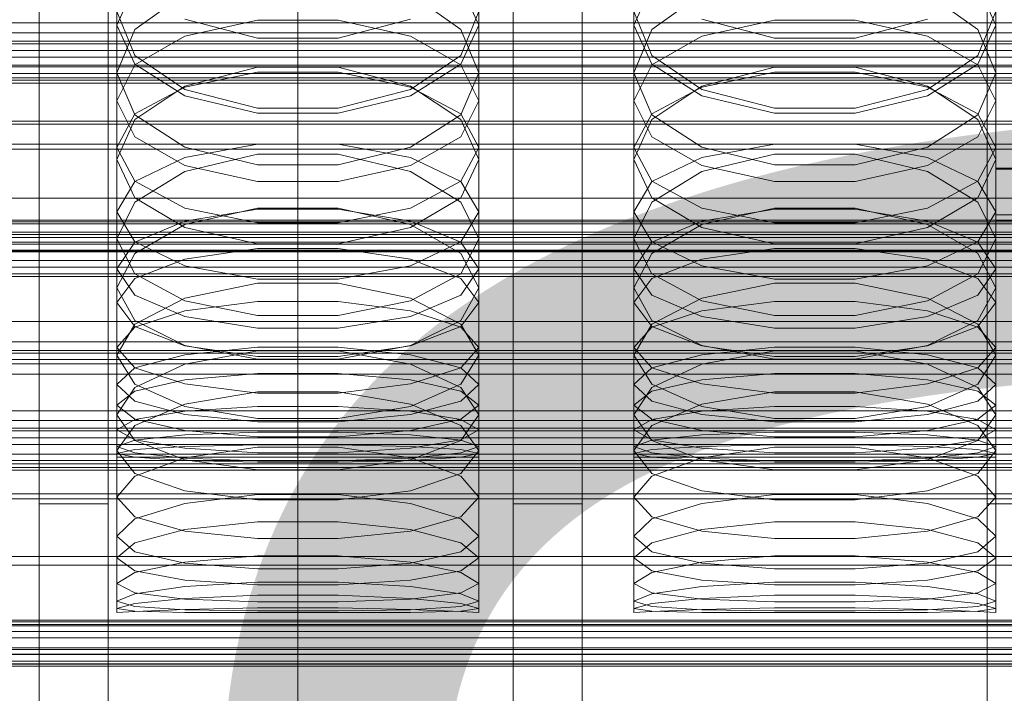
# Model space of a CAD drawing. Header units: millimetres. Extents: x -4738 to 65662, y -68080 to 6847.
# Tile 218 of 256: x 18 to 132, y -34677 to -34598. Entities that reach past the tile are written whole.
import ezdxf

# ---------------------------------------------------------------- set-up
doc = ezdxf.new("R2010")
doc.units = ezdxf.units.MM
for name, color, linetype, lineweight in [('COTAS_O', 1, 'Continuous', 0), ('COTAS_P', 1, 'Continuous', 0), ('frontal_briquetadora', 7, 'Continuous', 0), ('frontal_C01', 7, 'Continuous', 0), ('frontal_C02', 7, 'Continuous', 0), ('frontal_C03', 7, 'Continuous', 0), ('frontal_C04', 7, 'Continuous', 0), ('frontal_mezcladora', 7, 'Continuous', 0), ('frontal_secador', 7, 'Continuous', 0)]:
    doc.layers.add(name, color=color, linetype=linetype, lineweight=lineweight)
doc.dimstyles.new('R19_100', dxfattribs={"dimtxt": 250, "dimasz": 150, "dimexe": 150, "dimexo": 80, "dimgap": 100, "dimtad": 1, "dimtih": 1, "dimtoh": 1, "dimdsep": 46, "dimcen": 0.09, "dimadec": 0, "dimazin": 0, "dimtfac": 1, "dimtdec": 4, "dimtofl": 0, "dimtmove": 0, "dimatfit": 3, "dimfxl": 1, "dimtolj": 1, "dimtzin": 0, "dimarcsym": 0})

# ---------------------------------------------------------------- blocks, each defined once
blk = doc.blocks.new('DIM_R31_49')
at = {"layer": 'COTAS_P'}
for p, q in [((-150, -32300), (550, -32300)), ((550, -32300), (505, -32450)), ((550, -34900), (550, -32300)), ((550, -32300), (595, -32450)), ((550, -34900), (505, -34750)), ((550, -34900), (595, -34750)), ((-150, -34900), (550, -34900))]:
    blk.add_line(p, q, dxfattribs=at)
blk.add_text('2600 P', height=250, rotation=90, dxfattribs=at).set_placement((450, -33600))
blk = doc.blocks.new('DIM_R31_51')
at = {"layer": 'COTAS_O'}
for p, q in [((-650, -33700), (50, -33700)), ((50, -33700), (5, -33850)), ((50, -34900), (50, -33700)), ((50, -33700), (95, -33850)), ((50, -34900), (5, -34750)), ((50, -34900), (95, -34750)), ((-650, -34900), (50, -34900))]:
    blk.add_line(p, q, dxfattribs=at)
blk.add_text('1200 O', height=250, rotation=90, dxfattribs=at).set_placement((-50, -34300))
blk = doc.blocks.new('DIM_R31_52')
at = {"layer": 'COTAS_O'}
for p, q in [((-650, -34200), (-500, -34155)), ((650, -34200), (500, -34155)), ((-650, -34900), (-650, -34200)), ((-650, -34200), (650, -34200)), ((-650, -34200), (-500, -34245)), ((650, -34200), (500, -34245)), ((650, -34900), (650, -34200))]:
    blk.add_line(p, q, dxfattribs=at)
blk.add_text('1300 O', height=250, dxfattribs=at).set_placement((0, -34100))
blk = doc.blocks.new('DIM_R31_57')
at = {"layer": 'COTAS_P'}
for p, q in [((-305, -34680), (395, -34680)), ((395, -34680), (350, -34830)), ((395, -36000), (395, -34680)), ((395, -34680), (440, -34830)), ((395, -36000), (350, -35850)), ((395, -36000), (440, -35850)), ((-305, -36000), (395, -36000))]:
    blk.add_line(p, q, dxfattribs=at)
blk.add_text('1320 P', height=250, rotation=90, dxfattribs=at).set_placement((295, -35340))

msp = doc.modelspace()

# ---------------------------------------------------------------- linework, layer by layer
at = {"layer": 'frontal_briquetadora'}
for p, q in [((29, -34589.538), (29, -34604.666)), ((71, -34589.538), (71, -34604.666)), ((89, -34589.538), (89, -34604.666)), ((131, -34589.538), (131, -34604.666)), ((29, -34599.11), (31.08, -34594.554)), ((36.906, -34595.48), (31.08, -34599.639)), ((68.92, -34599.639), (63.094, -34595.48)), ((68.92, -34594.554), (71, -34599.11)), ((89, -34599.11), (91.08, -34594.554)), ((96.906, -34595.48), (91.08, -34599.639)), ((128.92, -34599.639), (123.094, -34595.48)), ((128.92, -34594.554), (131, -34599.11)), ((31.08, -34602.633), (29, -34597.535)), ((71, -34597.535), (68.92, -34602.634)), ((91.08, -34602.633), (89, -34597.535)), ((131, -34597.535), (128.92, -34602.634)), ((45.327, -34600.632), (36.907, -34598.435)), ((45.327, -34598.547), (36.907, -34600.4)), ((54.673, -34598.547), (45.327, -34598.547)), ((63.093, -34598.435), (54.673, -34600.632)), ((63.093, -34600.4), (54.673, -34598.547)), ((105.327, -34600.632), (96.907, -34598.435)), ((105.327, -34598.547), (96.907, -34600.4)), ((114.673, -34598.547), (105.327, -34598.547)), ((123.093, -34598.435), (114.673, -34600.632)), ((123.093, -34600.4), (114.673, -34598.547)), ((29, -34599.11), (29, -34614.698)), ((29, -34599.11), (31.08, -34603.666)), ((31.08, -34599.639), (29, -34604.666)), ((68.92, -34603.666), (71, -34599.11)), ((71, -34604.666), (68.92, -34599.639)), ((71, -34599.11), (71, -34614.698)), ((89, -34599.11), (89, -34614.698)), ((89, -34599.11), (91.08, -34603.666)), ((91.08, -34599.639), (89, -34604.666)), ((128.92, -34603.666), (131, -34599.11)), ((131, -34604.666), (128.92, -34599.639)), ((131, -34599.11), (131, -34614.698)), ((36.907, -34600.4), (31.08, -34603.738)), ((54.673, -34600.632), (45.327, -34600.632)), ((68.92, -34603.738), (63.093, -34600.4)), ((96.907, -34600.4), (91.08, -34603.738)), ((114.673, -34600.632), (105.327, -34600.632)), ((128.92, -34603.738), (123.093, -34600.4)), ((36.906, -34606.596), (31.08, -34602.633)), ((68.92, -34602.634), (63.094, -34606.596)), ((96.906, -34606.596), (91.08, -34602.633)), ((128.92, -34602.634), (123.094, -34606.596)), ((31.08, -34603.738), (29, -34607.901)), ((29, -34604.666), (31.08, -34609.515)), ((31.08, -34603.666), (36.907, -34607.319)), ((45.326, -34603.999), (36.906, -34606.192)), ((36.907, -34606.298), (45.327, -34604.564)), ((54.674, -34603.999), (45.326, -34603.999)), ((45.327, -34604.564), (54.673, -34604.564)), ((54.673, -34604.564), (63.093, -34606.298)), ((63.094, -34606.192), (54.674, -34603.999)), ((63.093, -34607.319), (68.92, -34603.666)), ((71, -34607.901), (68.92, -34603.738)), ((68.92, -34609.515), (71, -34604.666)), ((91.08, -34603.738), (89, -34607.901)), ((89, -34604.666), (91.08, -34609.515)), ((91.08, -34603.666), (96.907, -34607.319)), ((105.326, -34603.999), (96.906, -34606.192)), ((96.907, -34606.298), (105.327, -34604.564)), ((114.674, -34603.999), (105.326, -34603.999)), ((105.327, -34604.564), (114.673, -34604.564)), ((114.673, -34604.564), (123.093, -34606.298)), ((123.094, -34606.192), (114.674, -34603.999)), ((123.093, -34607.319), (128.92, -34603.666)), ((131, -34607.901), (128.92, -34603.738)), ((128.92, -34609.515), (131, -34604.666)), ((36.906, -34606.192), (31.08, -34610.051)), ((31.08, -34609.422), (36.907, -34606.298)), ((45.326, -34608.746), (36.906, -34606.596)), ((63.094, -34606.596), (54.674, -34608.746)), ((63.093, -34606.298), (68.92, -34609.422)), ((68.92, -34610.051), (63.094, -34606.192)), ((96.906, -34606.192), (91.08, -34610.051)), ((91.08, -34609.422), (96.907, -34606.298)), ((105.326, -34608.746), (96.906, -34606.596)), ((123.094, -34606.596), (114.674, -34608.746)), ((123.093, -34606.298), (128.92, -34609.422)), ((128.92, -34610.051), (123.094, -34606.192)), ((29, -34607.901), (29, -34623.913)), ((29, -34607.901), (31.08, -34612.065)), ((36.907, -34607.319), (45.327, -34609.347)), ((54.673, -34609.347), (63.093, -34607.319)), ((68.92, -34612.065), (71, -34607.901)), ((71, -34607.901), (71, -34623.913)), ((89, -34607.901), (89, -34623.913)), ((89, -34607.901), (91.08, -34612.065)), ((96.907, -34607.319), (105.327, -34609.347)), ((114.673, -34609.347), (123.093, -34607.319)), ((128.92, -34612.065), (131, -34607.901)), ((131, -34607.901), (131, -34623.913)), ((54.674, -34608.746), (45.326, -34608.746)), ((45.327, -34609.347), (54.673, -34609.347)), ((114.674, -34608.746), (105.326, -34608.746)), ((105.327, -34609.347), (114.673, -34609.347)), ((29, -34613.318), (31.08, -34609.422)), ((31.08, -34610.051), (29, -34614.698)), ((31.08, -34609.515), (36.906, -34613.274)), ((63.094, -34613.274), (68.92, -34609.515)), ((68.92, -34609.422), (71, -34613.318)), ((71, -34614.698), (68.92, -34610.051)), ((89, -34613.318), (91.08, -34609.422)), ((91.08, -34610.051), (89, -34614.698)), ((91.08, -34609.515), (96.906, -34613.274)), ((123.094, -34613.274), (128.92, -34609.515)), ((128.92, -34609.422), (131, -34613.318)), ((131, -34614.698), (128.92, -34610.051)), ((31.08, -34612.065), (36.907, -34615.403)), ((63.093, -34615.403), (68.92, -34612.065)), ((91.08, -34612.065), (96.907, -34615.403)), ((123.093, -34615.403), (128.92, -34612.065)), ((29, -34613.318), (29, -34629.59)), ((31.08, -34617.214), (29, -34613.318)), ((36.906, -34613.274), (45.326, -34615.311)), ((36.907, -34614.479), (45.327, -34612.927)), ((45.327, -34612.927), (54.673, -34612.927)), ((54.673, -34612.927), (63.093, -34614.479)), ((54.674, -34615.311), (63.094, -34613.274)), ((71, -34613.318), (68.92, -34617.214)), ((71, -34613.318), (71, -34629.59)), ((89, -34613.318), (89, -34629.59)), ((91.08, -34617.214), (89, -34613.318)), ((96.906, -34613.274), (105.326, -34615.311)), ((96.907, -34614.479), (105.327, -34612.927)), ((105.327, -34612.927), (114.673, -34612.927)), ((114.673, -34612.927), (123.093, -34614.479)), ((114.674, -34615.311), (123.094, -34613.274)), ((131, -34613.318), (128.92, -34617.214)), ((131, -34613.318), (131, -34629.59)), ((31.08, -34619.163), (29, -34614.698)), ((31.08, -34617.275), (36.907, -34614.479)), ((36.906, -34616.105), (45.326, -34614.083)), ((45.326, -34614.083), (54.674, -34614.083)), ((54.674, -34614.083), (63.094, -34616.105)), ((63.093, -34614.479), (68.92, -34617.275)), ((71, -34614.698), (68.92, -34619.163)), ((91.08, -34619.163), (89, -34614.698)), ((91.08, -34617.275), (96.907, -34614.479)), ((96.906, -34616.105), (105.326, -34614.083)), ((105.326, -34614.083), (114.674, -34614.083)), ((114.674, -34614.083), (123.094, -34616.105)), ((123.093, -34614.479), (128.92, -34617.275)), ((131, -34614.698), (128.92, -34619.163)), ((31.08, -34619.655), (36.906, -34616.105)), ((36.907, -34615.403), (45.327, -34617.256)), ((45.326, -34615.311), (54.674, -34615.311)), ((54.673, -34617.256), (63.093, -34615.403)), ((63.094, -34616.105), (68.92, -34619.655)), ((91.08, -34619.655), (96.906, -34616.105)), ((96.907, -34615.403), (105.327, -34617.256)), ((105.326, -34615.311), (114.674, -34615.311)), ((114.673, -34617.256), (123.093, -34615.403)), ((123.094, -34616.105), (128.92, -34619.655)), ((29, -34620.762), (31.08, -34617.275)), ((36.907, -34620.338), (31.08, -34617.214)), ((45.327, -34617.256), (54.673, -34617.256)), ((68.92, -34617.214), (63.093, -34620.338)), ((68.92, -34617.275), (71, -34620.762)), ((89, -34620.762), (91.08, -34617.275)), ((96.907, -34620.338), (91.08, -34617.214)), ((105.327, -34617.256), (114.673, -34617.256)), ((128.92, -34617.214), (123.093, -34620.338)), ((128.92, -34617.275), (131, -34620.762)), ((36.906, -34622.61), (31.08, -34619.163)), ((68.92, -34619.163), (63.094, -34622.61)), ((96.906, -34622.61), (91.08, -34619.163)), ((128.92, -34619.163), (123.094, -34622.61)), ((29, -34623.913), (31.08, -34619.655)), ((29, -34620.762), (29, -34637.392)), ((29, -34620.762), (31.08, -34624.249)), ((45.326, -34620.353), (36.906, -34622.259)), ((45.327, -34622.072), (36.907, -34620.338)), ((45.327, -34620.476), (36.907, -34621.842)), ((54.674, -34620.353), (45.326, -34620.353)), ((54.673, -34620.476), (45.327, -34620.476)), ((63.093, -34620.338), (54.673, -34622.072)), ((63.093, -34621.842), (54.673, -34620.476)), ((63.094, -34622.259), (54.674, -34620.353)), ((68.92, -34619.655), (71, -34623.913)), ((68.92, -34624.249), (71, -34620.762)), ((71, -34620.762), (71, -34637.392)), ((89, -34623.913), (91.08, -34619.655)), ((89, -34620.762), (89, -34637.392)), ((89, -34620.762), (91.08, -34624.249)), ((105.326, -34620.353), (96.906, -34622.259)), ((105.327, -34622.072), (96.907, -34620.338)), ((105.327, -34620.476), (96.907, -34621.842)), ((114.674, -34620.353), (105.326, -34620.353)), ((114.673, -34620.476), (105.327, -34620.476)), ((123.093, -34620.338), (114.673, -34622.072)), ((123.093, -34621.842), (114.673, -34620.476)), ((123.094, -34622.259), (114.674, -34620.353)), ((128.92, -34619.655), (131, -34623.913)), ((128.92, -34624.249), (131, -34620.762)), ((131, -34620.762), (131, -34637.392)), ((36.907, -34621.842), (31.08, -34624.303)), ((68.92, -34624.303), (63.093, -34621.842)), ((96.907, -34621.842), (91.08, -34624.303)), ((128.92, -34624.303), (123.093, -34621.842)), ((36.906, -34622.259), (31.08, -34625.598)), ((45.326, -34624.472), (36.906, -34622.61)), ((54.673, -34622.072), (45.327, -34622.072)), ((63.094, -34622.61), (54.674, -34624.472)), ((68.92, -34625.598), (63.094, -34622.259)), ((96.906, -34622.259), (91.08, -34625.598)), ((105.326, -34624.472), (96.906, -34622.61)), ((114.673, -34622.072), (105.327, -34622.072)), ((123.094, -34622.61), (114.674, -34624.472)), ((128.92, -34625.598), (123.094, -34622.259)), ((31.08, -34627.982), (29, -34623.913)), ((71, -34623.913), (68.92, -34627.982)), ((91.08, -34627.982), (89, -34623.913)), ((131, -34623.913), (128.92, -34627.982)), ((31.08, -34624.303), (29, -34627.373)), ((31.08, -34624.249), (36.907, -34627.045)), ((36.907, -34626.287), (45.327, -34625.047)), ((54.674, -34624.472), (45.326, -34624.472)), ((45.327, -34625.047), (54.673, -34625.047)), ((54.673, -34625.047), (63.093, -34626.287)), ((63.093, -34627.045), (68.92, -34624.249)), ((71, -34627.373), (68.92, -34624.303)), ((91.08, -34624.303), (89, -34627.373)), ((91.08, -34624.249), (96.907, -34627.045)), ((96.907, -34626.287), (105.327, -34625.047)), ((114.674, -34624.472), (105.326, -34624.472)), ((105.327, -34625.047), (114.673, -34625.047)), ((114.673, -34625.047), (123.093, -34626.287)), ((123.093, -34627.045), (128.92, -34624.249)), ((131, -34627.373), (128.92, -34624.303)), ((31.08, -34625.598), (29, -34629.59)), ((31.08, -34628.522), (36.907, -34626.287)), ((63.093, -34626.287), (68.92, -34628.522)), ((71, -34629.59), (68.92, -34625.598)), ((91.08, -34625.598), (89, -34629.59)), ((91.08, -34628.522), (96.907, -34626.287)), ((123.093, -34626.287), (128.92, -34628.522)), ((131, -34629.59), (128.92, -34625.598)), ((29, -34627.373), (29, -34644.321)), ((29, -34627.373), (31.08, -34630.442)), ((36.907, -34627.045), (45.327, -34628.597)), ((54.673, -34628.597), (63.093, -34627.045)), ((68.92, -34630.442), (71, -34627.373)), ((71, -34627.373), (71, -34644.321)), ((89, -34627.373), (89, -34644.321)), ((89, -34627.373), (91.08, -34630.442)), ((96.907, -34627.045), (105.327, -34628.597)), ((114.673, -34628.597), (123.093, -34627.045)), ((128.92, -34630.442), (131, -34627.373)), ((131, -34627.373), (131, -34644.321)), ((29, -34631.309), (31.08, -34628.522)), ((36.906, -34631.109), (31.08, -34627.982)), ((45.327, -34628.597), (54.673, -34628.597)), ((68.92, -34627.982), (63.094, -34631.109)), ((68.92, -34628.522), (71, -34631.309)), ((89, -34631.309), (91.08, -34628.522)), ((96.906, -34631.109), (91.08, -34627.982)), ((105.327, -34628.597), (114.673, -34628.597)), ((128.92, -34627.982), (123.094, -34631.109)), ((128.92, -34628.522), (131, -34631.309)), ((29, -34629.59), (31.08, -34633.39)), ((45.326, -34629.063), (36.906, -34630.791)), ((54.674, -34629.063), (45.326, -34629.063)), ((63.094, -34630.791), (54.674, -34629.063)), ((68.92, -34633.39), (71, -34629.59)), ((89, -34629.59), (91.08, -34633.39)), ((105.326, -34629.063), (96.906, -34630.791)), ((114.674, -34629.063), (105.326, -34629.063)), ((123.094, -34630.791), (114.674, -34629.063)), ((128.92, -34633.39), (131, -34629.59)), ((31.08, -34630.442), (36.907, -34632.904)), ((36.906, -34630.791), (31.08, -34633.807)), ((63.093, -34632.904), (68.92, -34630.442)), ((68.92, -34633.807), (63.094, -34630.791)), ((91.08, -34630.442), (96.907, -34632.904)), ((96.906, -34630.791), (91.08, -34633.807)), ((123.093, -34632.904), (128.92, -34630.442)), ((128.92, -34633.807), (123.094, -34630.791)), ((29, -34631.309), (29, -34648.447)), ((31.08, -34634.097), (29, -34631.309)), ((45.326, -34632.791), (36.906, -34631.109)), ((36.907, -34632.248), (45.327, -34631.199)), ((45.327, -34631.199), (54.673, -34631.199)), ((54.673, -34631.199), (63.093, -34632.248)), ((63.094, -34631.109), (54.674, -34632.791)), ((71, -34631.309), (68.92, -34634.097)), ((71, -34631.309), (71, -34648.447)), ((89, -34631.309), (89, -34648.447)), ((91.08, -34634.097), (89, -34631.309)), ((105.326, -34632.791), (96.906, -34631.109)), ((96.907, -34632.248), (105.327, -34631.199)), ((105.327, -34631.199), (114.673, -34631.199)), ((114.673, -34631.199), (123.093, -34632.248)), ((123.094, -34631.109), (114.674, -34632.791)), ((131, -34631.309), (128.92, -34634.097)), ((131, -34631.309), (131, -34648.447)), ((31.08, -34634.139), (36.907, -34632.248)), ((36.907, -34632.904), (45.327, -34634.27)), ((54.674, -34632.791), (45.326, -34632.791)), ((54.673, -34634.27), (63.093, -34632.904)), ((63.093, -34632.248), (68.92, -34634.139)), ((91.08, -34634.139), (96.907, -34632.248)), ((96.907, -34632.904), (105.327, -34634.27)), ((114.674, -34632.791), (105.326, -34632.791)), ((114.673, -34634.27), (123.093, -34632.904)), ((123.093, -34632.248), (128.92, -34634.139)), ((31.08, -34633.807), (29, -34637.392)), ((29, -34636.498), (31.08, -34634.139)), ((31.08, -34633.39), (36.906, -34636.299)), ((36.907, -34636.332), (31.08, -34634.097)), ((45.327, -34634.27), (54.673, -34634.27)), ((68.92, -34634.097), (63.093, -34636.332)), ((63.094, -34636.299), (68.92, -34633.39)), ((71, -34637.392), (68.92, -34633.807)), ((68.92, -34634.139), (71, -34636.498)), ((91.08, -34633.807), (89, -34637.392)), ((89, -34636.498), (91.08, -34634.139)), ((91.08, -34633.39), (96.906, -34636.299)), ((96.907, -34636.332), (91.08, -34634.097)), ((105.327, -34634.27), (114.673, -34634.27)), ((128.92, -34634.097), (123.093, -34636.332)), ((123.094, -34636.299), (128.92, -34633.39)), ((131, -34637.392), (128.92, -34633.807)), ((128.92, -34634.139), (131, -34636.498)), ((29, -34636.498), (29, -34653.884)), ((29, -34636.498), (31.08, -34638.856)), ((36.906, -34636.299), (45.326, -34637.86)), ((45.327, -34637.572), (36.907, -34636.332)), ((45.327, -34636.493), (36.907, -34637.349)), ((54.673, -34636.493), (45.327, -34636.493)), ((63.093, -34636.332), (54.673, -34637.572)), ((63.093, -34637.349), (54.673, -34636.493)), ((54.674, -34637.86), (63.094, -34636.299)), ((68.92, -34638.856), (71, -34636.498)), ((71, -34636.498), (71, -34653.884)), ((89, -34636.498), (89, -34653.884)), ((89, -34636.498), (91.08, -34638.856)), ((96.906, -34636.299), (105.326, -34637.86)), ((105.327, -34637.572), (96.907, -34636.332)), ((105.327, -34636.493), (96.907, -34637.349)), ((114.673, -34636.493), (105.327, -34636.493)), ((123.093, -34636.332), (114.673, -34637.572)), ((123.093, -34637.349), (114.673, -34636.493)), ((114.674, -34637.86), (123.094, -34636.299)), ((128.92, -34638.856), (131, -34636.498)), ((131, -34636.498), (131, -34653.884)), ((31.08, -34640.781), (29, -34637.392)), ((36.907, -34637.349), (31.08, -34638.892)), ((36.906, -34638.466), (45.326, -34636.92)), ((45.326, -34636.92), (54.674, -34636.92)), ((45.326, -34637.86), (54.674, -34637.86)), ((54.673, -34637.572), (45.327, -34637.572)), ((54.674, -34636.92), (63.094, -34638.466)), ((68.92, -34638.892), (63.093, -34637.349)), ((71, -34637.392), (68.92, -34640.781)), ((91.08, -34640.781), (89, -34637.392)), ((96.907, -34637.349), (91.08, -34638.892)), ((96.906, -34638.466), (105.326, -34636.92)), ((105.326, -34636.92), (114.674, -34636.92)), ((105.326, -34637.86), (114.674, -34637.86)), ((114.673, -34637.572), (105.327, -34637.572)), ((114.674, -34636.92), (123.094, -34638.466)), ((128.92, -34638.892), (123.093, -34637.349)), ((131, -34637.392), (128.92, -34640.781)), ((31.08, -34638.892), (29, -34640.815)), ((31.08, -34641.151), (36.906, -34638.466)), ((31.08, -34638.856), (36.907, -34640.747)), ((63.093, -34640.747), (68.92, -34638.856)), ((63.094, -34638.466), (68.92, -34641.151)), ((71, -34640.815), (68.92, -34638.892)), ((91.08, -34638.892), (89, -34640.815)), ((91.08, -34641.151), (96.906, -34638.466)), ((91.08, -34638.856), (96.907, -34640.747)), ((123.093, -34640.747), (128.92, -34638.856)), ((123.094, -34638.466), (128.92, -34641.151)), ((131, -34640.815), (128.92, -34638.892)), ((36.907, -34640.265), (45.327, -34639.539)), ((45.327, -34639.539), (54.673, -34639.539)), ((54.673, -34639.539), (63.093, -34640.265)), ((96.907, -34640.265), (105.327, -34639.539)), ((105.327, -34639.539), (114.673, -34639.539)), ((114.673, -34639.539), (123.093, -34640.265)), ((29, -34640.815), (29, -34658.409)), ((29, -34640.815), (31.08, -34642.739)), ((29, -34644.321), (31.08, -34641.151)), ((31.08, -34641.573), (36.907, -34640.265)), ((36.906, -34643.357), (31.08, -34640.781)), ((36.907, -34640.747), (45.327, -34641.797)), ((54.673, -34641.797), (63.093, -34640.747)), ((63.093, -34640.265), (68.92, -34641.573)), ((68.92, -34640.781), (63.094, -34643.357)), ((68.92, -34642.739), (71, -34640.815)), ((68.92, -34641.151), (71, -34644.321)), ((71, -34640.815), (71, -34658.409)), ((89, -34640.815), (89, -34658.409)), ((89, -34640.815), (91.08, -34642.739)), ((89, -34644.321), (91.08, -34641.151)), ((91.08, -34641.573), (96.907, -34640.265)), ((96.906, -34643.357), (91.08, -34640.781)), ((96.907, -34640.747), (105.327, -34641.797)), ((114.673, -34641.797), (123.093, -34640.747)), ((123.093, -34640.265), (128.92, -34641.573)), ((128.92, -34640.781), (123.094, -34643.357)), ((128.92, -34642.739), (131, -34640.815)), ((128.92, -34641.151), (131, -34644.321)), ((131, -34640.815), (131, -34658.409)), ((29, -34643.204), (31.08, -34641.573)), ((45.326, -34641.675), (36.906, -34643.097)), ((54.674, -34641.675), (45.326, -34641.675)), ((45.327, -34641.797), (54.673, -34641.797)), ((63.094, -34643.097), (54.674, -34641.675)), ((68.92, -34641.573), (71, -34643.204)), ((89, -34643.204), (91.08, -34641.573)), ((105.326, -34641.675), (96.906, -34643.097)), ((114.674, -34641.675), (105.326, -34641.675)), ((105.327, -34641.797), (114.673, -34641.797)), ((123.094, -34643.097), (114.674, -34641.675)), ((128.92, -34641.573), (131, -34643.204)), ((29, -34643.204), (29, -34660.914)), ((31.08, -34644.835), (29, -34643.204)), ((31.08, -34642.739), (36.907, -34644.281)), ((36.906, -34643.097), (31.08, -34645.558)), ((45.326, -34644.733), (36.906, -34643.357)), ((36.907, -34643.905), (45.327, -34643.376)), ((45.327, -34643.376), (54.673, -34643.376)), ((54.673, -34643.376), (63.093, -34643.905)), ((63.094, -34643.357), (54.674, -34644.733)), ((63.093, -34644.281), (68.92, -34642.739)), ((68.92, -34645.558), (63.094, -34643.097)), ((71, -34643.204), (68.92, -34644.835)), ((71, -34643.204), (71, -34660.914)), ((89, -34643.204), (89, -34660.914)), ((91.08, -34644.835), (89, -34643.204)), ((91.08, -34642.739), (96.907, -34644.281)), ((96.906, -34643.097), (91.08, -34645.558)), ((105.326, -34644.733), (96.906, -34643.357)), ((96.907, -34643.905), (105.327, -34643.376)), ((105.327, -34643.376), (114.673, -34643.376)), ((114.673, -34643.376), (123.093, -34643.905)), ((123.094, -34643.357), (114.674, -34644.733)), ((123.093, -34644.281), (128.92, -34642.739)), ((128.92, -34645.558), (123.094, -34643.097)), ((131, -34643.204), (128.92, -34644.835)), ((131, -34643.204), (131, -34660.914)), ((31.08, -34647.291), (29, -34644.321)), ((31.08, -34644.859), (36.907, -34643.905)), ((36.907, -34644.281), (45.327, -34645.137)), ((54.674, -34644.733), (45.326, -34644.733)), ((54.673, -34645.137), (63.093, -34644.281)), ((63.093, -34643.905), (68.92, -34644.859)), ((71, -34644.321), (68.92, -34647.291)), ((91.08, -34647.291), (89, -34644.321)), ((91.08, -34644.859), (96.907, -34643.905)), ((96.907, -34644.281), (105.327, -34645.137)), ((114.674, -34644.733), (105.326, -34644.733)), ((114.673, -34645.137), (123.093, -34644.281)), ((123.093, -34643.905), (128.92, -34644.859)), ((131, -34644.321), (128.92, -34647.291)), ((29, -34646.048), (31.08, -34644.859)), ((31.08, -34645.558), (29, -34648.447)), ((36.907, -34646.144), (31.08, -34644.835)), ((45.327, -34645.137), (54.673, -34645.137)), ((68.92, -34644.835), (63.093, -34646.144)), ((68.92, -34644.859), (71, -34646.048)), ((71, -34648.447), (68.92, -34645.558)), ((89, -34646.048), (91.08, -34644.859)), ((91.08, -34645.558), (89, -34648.447)), ((96.907, -34646.144), (91.08, -34644.835)), ((105.327, -34645.137), (114.673, -34645.137)), ((128.92, -34644.835), (123.093, -34646.144)), ((128.92, -34644.859), (131, -34646.048)), ((131, -34648.447), (128.92, -34645.558)), ((29, -34646.048), (29, -34663.894)), ((29, -34646.048), (31.08, -34647.238)), ((36.907, -34646.656), (31.08, -34647.254)), ((45.327, -34646.869), (36.907, -34646.144)), ((45.327, -34646.325), (36.907, -34646.656)), ((54.673, -34646.325), (45.327, -34646.325)), ((54.673, -34646.869), (45.327, -34646.869)), ((63.093, -34646.144), (54.673, -34646.869)), ((63.093, -34646.656), (54.673, -34646.325)), ((68.92, -34647.254), (63.093, -34646.656)), ((68.92, -34647.238), (71, -34646.048)), ((71, -34646.048), (71, -34663.894)), ((89, -34646.048), (89, -34663.894)), ((89, -34646.048), (91.08, -34647.238)), ((96.907, -34646.656), (91.08, -34647.254)), ((105.327, -34646.869), (96.907, -34646.144)), ((105.327, -34646.325), (96.907, -34646.656)), ((114.673, -34646.325), (105.327, -34646.325)), ((114.673, -34646.869), (105.327, -34646.869)), ((123.093, -34646.144), (114.673, -34646.869)), ((123.093, -34646.656), (114.673, -34646.325)), ((128.92, -34647.254), (123.093, -34646.656)), ((128.92, -34647.238), (131, -34646.048)), ((131, -34646.048), (131, -34663.894)), ((31.08, -34647.254), (29, -34647.998)), ((29, -34647.998), (29, -34665.938)), ((29, -34647.998), (31.08, -34648.743)), ((31.08, -34647.238), (36.907, -34648.191)), ((36.906, -34649.528), (31.08, -34647.291)), ((31.08, -34648.352), (36.907, -34647.994)), ((45.326, -34648.069), (36.906, -34649.303)), ((36.907, -34647.994), (45.327, -34647.795)), ((36.907, -34648.191), (45.327, -34648.721)), ((54.674, -34648.069), (45.326, -34648.069)), ((45.327, -34647.795), (54.673, -34647.795)), ((54.673, -34647.795), (63.093, -34647.994)), ((54.673, -34648.721), (63.093, -34648.191)), ((63.094, -34649.303), (54.674, -34648.069)), ((63.093, -34648.191), (68.92, -34647.238)), ((63.093, -34647.994), (68.92, -34648.352)), ((68.92, -34647.291), (63.094, -34649.528)), ((71, -34647.998), (68.92, -34647.254)), ((68.92, -34648.743), (71, -34647.998)), ((71, -34647.998), (71, -34665.938)), ((91.08, -34647.254), (89, -34647.998)), ((89, -34647.998), (89, -34665.938)), ((89, -34647.998), (91.08, -34648.743)), ((91.08, -34647.238), (96.907, -34648.191)), ((96.906, -34649.528), (91.08, -34647.291)), ((91.08, -34648.352), (96.907, -34647.994)), ((105.326, -34648.069), (96.906, -34649.303)), ((96.907, -34647.994), (105.327, -34647.795)), ((96.907, -34648.191), (105.327, -34648.721)), ((114.674, -34648.069), (105.326, -34648.069)), ((105.327, -34647.795), (114.673, -34647.795)), ((114.673, -34647.795), (123.093, -34647.994)), ((114.673, -34648.721), (123.093, -34648.191)), ((123.094, -34649.303), (114.674, -34648.069)), ((123.093, -34648.191), (128.92, -34647.238)), ((123.093, -34647.994), (128.92, -34648.352)), ((128.92, -34647.291), (123.094, -34649.528)), ((131, -34647.998), (128.92, -34647.254)), ((128.92, -34648.743), (131, -34647.998)), ((131, -34647.998), (131, -34665.938)), ((29, -34648.799), (31.08, -34648.352)), ((29, -34648.447), (31.08, -34651.133)), ((29, -34648.799), (29, -34666.778)), ((31.08, -34649.246), (29, -34648.799)), ((29, -34649.25), (29, -34667.25)), ((29, -34649.25), (31.08, -34649.25)), ((31.08, -34648.743), (36.907, -34649.34)), ((36.907, -34649.605), (31.08, -34649.246)), ((31.08, -34649.25), (36.907, -34649.25)), ((36.906, -34649.303), (31.08, -34651.424)), ((36.907, -34649.25), (45.327, -34649.25)), ((36.907, -34649.34), (45.327, -34649.671)), ((45.327, -34648.721), (54.673, -34648.721)), ((45.327, -34649.25), (54.673, -34649.25)), ((54.673, -34649.25), (63.093, -34649.25)), ((54.673, -34649.671), (63.093, -34649.34)), ((63.093, -34649.34), (68.92, -34648.743)), ((68.92, -34649.246), (63.093, -34649.605)), ((63.093, -34649.25), (68.92, -34649.25)), ((68.92, -34651.424), (63.094, -34649.303)), ((68.92, -34648.352), (71, -34648.799)), ((68.92, -34651.133), (71, -34648.447)), ((71, -34648.799), (68.92, -34649.246)), ((68.92, -34649.25), (71, -34649.25)), ((71, -34648.799), (71, -34666.778)), ((71, -34649.25), (71, -34667.25)), ((89, -34648.799), (91.08, -34648.352)), ((89, -34648.447), (91.08, -34651.133)), ((89, -34648.799), (89, -34666.778)), ((91.08, -34649.246), (89, -34648.799)), ((89, -34649.25), (89, -34667.25)), ((89, -34649.25), (91.08, -34649.25)), ((91.08, -34648.743), (96.907, -34649.34)), ((96.907, -34649.605), (91.08, -34649.246)), ((91.08, -34649.25), (96.907, -34649.25)), ((96.906, -34649.303), (91.08, -34651.424)), ((96.907, -34649.25), (105.327, -34649.25)), ((96.907, -34649.34), (105.327, -34649.671)), ((105.327, -34648.721), (114.673, -34648.721)), ((105.327, -34649.25), (114.673, -34649.25)), ((114.673, -34649.25), (123.093, -34649.25)), ((114.673, -34649.671), (123.093, -34649.34)), ((123.093, -34649.34), (128.92, -34648.743)), ((128.92, -34649.246), (123.093, -34649.605)), ((123.093, -34649.25), (128.92, -34649.25)), ((128.92, -34651.424), (123.094, -34649.303)), ((128.92, -34648.352), (131, -34648.799)), ((128.92, -34651.133), (131, -34648.447)), ((131, -34648.799), (128.92, -34649.246)), ((128.92, -34649.25), (131, -34649.25)), ((131, -34648.799), (131, -34666.778)), ((131, -34649.25), (131, -34667.25)), ((45.326, -34650.715), (36.906, -34649.528)), ((45.327, -34649.804), (36.907, -34649.605)), ((45.327, -34649.671), (54.673, -34649.671)), ((54.673, -34649.804), (45.327, -34649.804)), ((63.093, -34649.605), (54.673, -34649.804)), ((63.094, -34649.528), (54.674, -34650.715)), ((105.326, -34650.715), (96.906, -34649.528)), ((105.327, -34649.804), (96.907, -34649.605)), ((105.327, -34649.671), (114.673, -34649.671)), ((114.673, -34649.804), (105.327, -34649.804)), ((123.093, -34649.605), (114.673, -34649.804)), ((123.094, -34649.528), (114.674, -34650.715)), ((31.08, -34651.424), (29, -34653.884)), ((31.08, -34651.133), (36.906, -34653.142)), ((54.674, -34650.715), (45.326, -34650.715)), ((63.094, -34653.142), (68.92, -34651.133)), ((71, -34653.884), (68.92, -34651.424)), ((91.08, -34651.424), (89, -34653.884)), ((91.08, -34651.133), (96.906, -34653.142)), ((114.674, -34650.715), (105.326, -34650.715)), ((123.094, -34653.142), (128.92, -34651.133)), ((131, -34653.884), (128.92, -34651.424)), ((31.08, -34656.141), (29, -34653.884)), ((36.906, -34653.142), (45.326, -34654.2)), ((36.906, -34654.607), (45.326, -34653.565)), ((45.326, -34653.565), (54.674, -34653.565)), ((54.674, -34654.2), (63.094, -34653.142)), ((54.674, -34653.565), (63.094, -34654.607)), ((71, -34653.884), (68.92, -34656.141)), ((91.08, -34656.141), (89, -34653.884)), ((96.906, -34653.142), (105.326, -34654.2)), ((96.906, -34654.607), (105.326, -34653.565)), ((105.326, -34653.565), (114.674, -34653.565)), ((114.674, -34654.2), (123.094, -34653.142)), ((114.674, -34653.565), (123.094, -34654.607)), ((131, -34653.884), (128.92, -34656.141)), ((31.08, -34656.382), (36.906, -34654.607)), ((45.326, -34654.2), (54.674, -34654.2)), ((63.094, -34654.607), (68.92, -34656.382)), ((91.08, -34656.382), (96.906, -34654.607)), ((105.326, -34654.2), (114.674, -34654.2)), ((123.094, -34654.607), (128.92, -34656.382)), ((36.906, -34657.802), (31.08, -34656.141)), ((68.92, -34656.141), (63.094, -34657.802)), ((96.906, -34657.802), (91.08, -34656.141)), ((128.92, -34656.141), (123.094, -34657.802)), ((29, -34658.409), (31.08, -34656.382)), ((45.326, -34656.722), (36.906, -34657.636)), ((54.674, -34656.723), (45.326, -34656.722)), ((63.094, -34657.636), (54.674, -34656.723)), ((68.92, -34656.382), (71, -34658.409)), ((89, -34658.409), (91.08, -34656.382)), ((105.326, -34656.722), (96.906, -34657.636)), ((114.674, -34656.723), (105.326, -34656.722)), ((123.094, -34657.636), (114.674, -34656.723)), ((128.92, -34656.382), (131, -34658.409)), ((31.08, -34660.23), (29, -34658.409)), ((36.906, -34657.636), (31.08, -34659.178)), ((45.326, -34658.667), (36.906, -34657.802)), ((63.094, -34657.802), (54.674, -34658.667)), ((68.92, -34659.178), (63.094, -34657.636)), ((71, -34658.409), (68.92, -34660.23)), ((91.08, -34660.23), (89, -34658.409)), ((96.906, -34657.636), (91.08, -34659.178)), ((105.326, -34658.667), (96.906, -34657.802)), ((123.094, -34657.802), (114.674, -34658.667)), ((128.92, -34659.178), (123.094, -34657.636)), ((131, -34658.409), (128.92, -34660.23)), ((31.08, -34659.178), (29, -34660.914)), ((54.674, -34658.667), (45.326, -34658.667)), ((71, -34660.914), (68.92, -34659.178)), ((91.08, -34659.178), (89, -34660.914)), ((114.674, -34658.667), (105.326, -34658.667)), ((131, -34660.914), (128.92, -34659.178)), ((36.906, -34661.54), (31.08, -34660.23)), ((45.326, -34660.692), (36.906, -34661.41)), ((54.674, -34660.692), (45.326, -34660.692)), ((63.094, -34661.41), (54.674, -34660.692)), ((68.92, -34660.23), (63.094, -34661.54)), ((96.906, -34661.54), (91.08, -34660.23)), ((105.326, -34660.692), (96.906, -34661.41)), ((114.674, -34660.692), (105.326, -34660.692)), ((123.094, -34661.41), (114.674, -34660.692)), ((128.92, -34660.23), (123.094, -34661.54)), ((29, -34660.914), (31.08, -34662.441)), ((36.906, -34661.41), (31.08, -34662.6)), ((45.326, -34662.209), (36.906, -34661.54)), ((63.094, -34661.54), (54.674, -34662.209)), ((68.92, -34662.6), (63.094, -34661.41)), ((68.92, -34662.441), (71, -34660.914)), ((89, -34660.914), (91.08, -34662.441)), ((96.906, -34661.41), (91.08, -34662.6)), ((105.326, -34662.209), (96.906, -34661.54)), ((123.094, -34661.54), (114.674, -34662.209)), ((128.92, -34662.6), (123.094, -34661.41)), ((128.92, -34662.441), (131, -34660.914)), ((31.08, -34662.6), (29, -34663.894)), ((31.08, -34662.441), (36.906, -34663.515)), ((54.674, -34662.209), (45.326, -34662.209)), ((63.094, -34663.515), (68.92, -34662.441)), ((71, -34663.894), (68.92, -34662.6)), ((91.08, -34662.6), (89, -34663.894)), ((91.08, -34662.441), (96.906, -34663.515)), ((114.674, -34662.209), (105.326, -34662.209)), ((123.094, -34663.515), (128.92, -34662.441)), ((131, -34663.894), (128.92, -34662.6)), ((31.08, -34664.979), (29, -34663.894)), ((36.906, -34663.515), (45.326, -34664.053)), ((36.906, -34664.254), (45.326, -34663.732)), ((45.326, -34663.732), (54.674, -34663.732)), ((45.326, -34664.053), (54.674, -34664.053)), ((54.674, -34664.053), (63.094, -34663.515)), ((54.674, -34663.732), (63.094, -34664.254)), ((71, -34663.894), (68.92, -34664.979)), ((91.08, -34664.979), (89, -34663.894)), ((96.906, -34663.515), (105.326, -34664.053)), ((96.906, -34664.254), (105.326, -34663.732)), ((105.326, -34663.732), (114.674, -34663.732)), ((105.326, -34664.053), (114.674, -34664.053)), ((114.674, -34664.053), (123.094, -34663.515)), ((114.674, -34663.732), (123.094, -34664.254)), ((131, -34663.894), (128.92, -34664.979)), ((29, -34665.938), (31.08, -34665.088)), ((31.08, -34665.088), (36.906, -34664.254)), ((36.906, -34665.696), (31.08, -34664.979)), ((45.326, -34665.239), (36.906, -34665.629)), ((54.674, -34665.239), (45.326, -34665.239)), ((63.094, -34665.629), (54.674, -34665.239)), ((63.094, -34664.254), (68.92, -34665.088)), ((68.92, -34664.979), (63.094, -34665.696)), ((68.92, -34665.088), (71, -34665.938)), ((89, -34665.938), (91.08, -34665.088)), ((91.08, -34665.088), (96.906, -34664.254)), ((96.906, -34665.696), (91.08, -34664.979)), ((105.326, -34665.239), (96.906, -34665.629)), ((114.674, -34665.239), (105.326, -34665.239)), ((123.094, -34665.629), (114.674, -34665.239)), ((123.094, -34664.254), (128.92, -34665.088)), ((128.92, -34664.979), (123.094, -34665.696)), ((128.92, -34665.088), (131, -34665.938)), ((31.08, -34666.577), (29, -34665.938)), ((31.08, -34666.225), (29, -34666.778)), ((36.906, -34665.629), (31.08, -34666.225)), ((45.326, -34666.036), (36.906, -34665.696)), ((54.674, -34666.036), (45.326, -34666.036)), ((63.094, -34665.696), (54.674, -34666.036)), ((68.92, -34666.225), (63.094, -34665.629)), ((71, -34665.938), (68.92, -34666.577)), ((71, -34666.778), (68.92, -34666.225)), ((91.08, -34666.577), (89, -34665.938)), ((91.08, -34666.225), (89, -34666.778)), ((96.906, -34665.629), (91.08, -34666.225)), ((105.326, -34666.036), (96.906, -34665.696)), ((114.674, -34666.036), (105.326, -34666.036)), ((123.094, -34665.696), (114.674, -34666.036)), ((128.92, -34666.225), (123.094, -34665.629)), ((131, -34665.938), (128.92, -34666.577)), ((131, -34666.778), (128.92, -34666.225)), ((29, -34666.778), (31.08, -34667.119)), ((31.08, -34667.144), (29, -34667.25)), ((36.906, -34666.937), (31.08, -34666.577)), ((36.906, -34666.906), (31.08, -34667.144)), ((31.08, -34667.119), (36.906, -34667.24)), ((45.326, -34666.715), (36.906, -34666.906)), ((45.326, -34667.078), (36.906, -34666.937)), ((36.906, -34667.24), (45.326, -34667.248)), ((54.674, -34666.715), (45.326, -34666.715)), ((54.674, -34667.078), (45.326, -34667.078)), ((45.326, -34667.248), (54.674, -34667.248)), ((63.094, -34666.906), (54.674, -34666.715)), ((63.094, -34666.937), (54.674, -34667.078)), ((54.674, -34667.248), (63.094, -34667.24)), ((68.92, -34666.577), (63.094, -34666.937)), ((68.92, -34667.144), (63.094, -34666.906)), ((63.094, -34667.24), (68.92, -34667.119)), ((68.92, -34667.119), (71, -34666.778)), ((71, -34667.25), (68.92, -34667.144)), ((89, -34666.778), (91.08, -34667.119)), ((91.08, -34667.144), (89, -34667.25)), ((96.906, -34666.937), (91.08, -34666.577)), ((96.906, -34666.906), (91.08, -34667.144)), ((91.08, -34667.119), (96.906, -34667.24)), ((105.326, -34666.715), (96.906, -34666.906)), ((105.326, -34667.078), (96.906, -34666.937)), ((96.906, -34667.24), (105.326, -34667.248)), ((114.674, -34666.715), (105.326, -34666.715)), ((114.674, -34667.078), (105.326, -34667.078)), ((105.326, -34667.248), (114.674, -34667.248)), ((123.094, -34666.906), (114.674, -34666.715)), ((123.094, -34666.937), (114.674, -34667.078)), ((114.674, -34667.248), (123.094, -34667.24)), ((128.92, -34666.577), (123.094, -34666.937)), ((128.92, -34667.144), (123.094, -34666.906)), ((123.094, -34667.24), (128.92, -34667.119)), ((128.92, -34667.119), (131, -34666.778)), ((131, -34667.25), (128.92, -34667.144))]:
    msp.add_line(p, q, dxfattribs=at)
at = {"layer": 'frontal_C01'}
for p, q in [((130, -34782.805), (130, -34520.192)), ((130, -34525.972), (130, -34788.585)), ((131, -34615.721), (131, -34569.884)), ((131, -34621.113), (131, -34575.276)), ((-425, -34610.606), (425, -34610.606)), ((149, -34615.721), (131, -34615.721)), ((131, -34615.721), (131, -34621.113)), ((131, -34621.113), (149, -34621.113)), ((425, -34622.162), (-425, -34622.162)), ((425, -34624.302), (-425, -34624.302)), ((-425, -34635.858), (425, -34635.858)), ((-450, -34660.756), (450, -34660.756)), ((450, -34671.541), (-450, -34671.541))]:
    msp.add_line(p, q, dxfattribs=at)
at = {"layer": 'frontal_C02'}
for p, q in [((130, -34811.926), (130, -34521.432)), ((130, -34527.162), (130, -34817.656)), ((131, -34615.818), (131, -34570.382)), ((131, -34621.779), (131, -34576.343)), ((450, -34603.756), (-450, -34603.756)), ((-425, -34610.274), (425, -34610.274)), ((149, -34615.818), (131, -34615.818)), ((131, -34615.818), (131, -34621.779)), ((425, -34621.728), (-425, -34621.728)), ((131, -34621.779), (149, -34621.779)), ((450, -34625.243), (-450, -34625.243)), ((425, -34625.415), (-425, -34625.415)), ((-450, -34637.165), (450, -34637.165)), ((-425, -34636.869), (425, -34636.869)), ((-559, -34638.399), (559, -34638.399))]:
    msp.add_line(p, q, dxfattribs=at)
at = {"layer": 'frontal_C03'}
for p, q in [((1250, -34600.966), (-1250, -34600.966)), ((1250, -34601.282), (-1250, -34601.282)), ((1250, -34602.076), (-1250, -34602.076)), ((-1250, -34602.84), (1250, -34602.84)), ((1250, -34603.963), (-1250, -34603.963)), ((1250, -34604.727), (-1250, -34604.727)), ((1250, -34605.521), (-1250, -34605.521)), ((1250, -34605.838), (-1250, -34605.838)), ((1250, -34623.423), (-1250, -34623.423)), ((1250, -34623.74), (-1250, -34623.74)), ((1250, -34624.534), (-1250, -34624.534)), ((-1250, -34625.298), (1250, -34625.298)), ((1250, -34626.421), (-1250, -34626.421)), ((1250, -34627.185), (-1250, -34627.185)), ((1250, -34627.979), (-1250, -34627.979)), ((1250, -34628.296), (-1250, -34628.296)), ((1250, -34645.881), (-1250, -34645.881)), ((1250, -34646.197), (-1250, -34646.197)), ((1250, -34646.991), (-1250, -34646.991)), ((-1250, -34647.756), (1250, -34647.756)), ((1250, -34648.879), (-1250, -34648.879)), ((1250, -34649.643), (-1250, -34649.643)), ((1250, -34650.437), (-1250, -34650.437)), ((1250, -34650.753), (-1250, -34650.753)), ((1250, -34668.339), (-1250, -34668.339)), ((1250, -34668.655), (-1250, -34668.655)), ((1250, -34669.449), (-1250, -34669.449)), ((-1250, -34670.213), (1250, -34670.213)), ((1250, -34671.336), (-1250, -34671.336)), ((1250, -34672.1), (-1250, -34672.1)), ((1250, -34672.894), (-1250, -34672.894)), ((1250, -34673.211), (-1250, -34673.211))]:
    msp.add_line(p, q, dxfattribs=at)
at = {"layer": 'frontal_C04'}
for p, q in [((-188, -34619.212), (188, -34619.212)), ((188, -34621.948), (-188, -34621.948)), ((188, -34636.856), (-188, -34636.856)), ((-188, -34639.592), (188, -34639.592)), ((-188, -34668.805), (188, -34668.805)), ((188, -34671.541), (-188, -34671.541))]:
    msp.add_line(p, q, dxfattribs=at)
at = {"layer": 'frontal_mezcladora'}
for p, q in [((20, -34654.654), (20, -34590)), ((28, -34590), (28, -34654.654)), ((75, -34654.654), (75, -34590)), ((83, -34590), (83, -34654.654)), ((130, -34654.654), (130, -34590)), ((-315, -34600), (315, -34600)), ((-420, -34637.898), (240, -34637.898)), ((20, -34654.654), (20, -34709.466)), ((20, -34654.654), (28, -34654.654)), ((28, -34654.654), (28, -34709.466)), ((75, -34654.654), (75, -34709.466)), ((75, -34654.654), (83, -34654.654)), ((83, -34654.654), (83, -34709.466)), ((130, -34654.654), (130, -34709.466)), ((130, -34654.654), (138, -34654.654))]:
    msp.add_line(p, q, dxfattribs=at)
at = {"layer": 'frontal_secador'}
for p, q in [((1360, -34598.859), (-1360, -34598.859)), ((1360, -34605.216), (-1360, -34605.216)), ((1360, -34613.5), (-1360, -34613.5)), ((1250, -34612.924), (-1250, -34612.924)), ((1360, -34623.147), (-1360, -34623.147)), ((-1360, -34633.5), (1360, -34633.5)), ((-1250, -34633.5), (1250, -34633.5)), ((1360, -34643.853), (-1360, -34643.853)), ((-1250, -34645), (1250, -34645)), ((-1400, -34650), (1400, -34650)), ((-1250, -34650), (1250, -34650)), ((1360, -34653.5), (-1360, -34653.5)), ((1250, -34654.076), (-1250, -34654.076)), ((1360, -34661.784), (-1360, -34661.784)), ((1360, -34668.141), (-1360, -34668.141)), ((1360, -34672.137), (-1360, -34672.137)), ((1250, -34673.25), (-1250, -34673.25)), ((1360, -34673.5), (-1360, -34673.5))]:
    msp.add_line(p, q, dxfattribs=at)

# ---------------------------------------------------------------- dimensions: what is measured, and where the dimension line sits
at = {"layer": 'COTAS_O'}
for p2, distance, picture, middle in [((-650, -33700), -700, 'DIM_R31_51', (50, -34300)), ((650, -34900), 700, 'DIM_R31_52', (0, -34200))]:
    dim = msp.add_aligned_dim(p1=(-650, -34900), p2=p2, distance=distance, text='<> O', dimstyle='R19_100', dxfattribs=at)
    dim.commit()
    dim.dimension.update_dxf_attribs({"geometry": picture, "text_midpoint": middle})
at = {"layer": 'COTAS_P'}
for p1, p2, picture, middle in [((-150, -34900), (-150, -32300), 'DIM_R31_49', (550, -33600)), ((-305, -36000), (-305, -34680), 'DIM_R31_57', (395, -35340))]:
    dim = msp.add_aligned_dim(p1=p1, p2=p2, distance=-700, text='<> P', dimstyle='R19_100', dxfattribs=at)
    dim.commit()
    dim.dimension.update_dxf_attribs({"geometry": picture, "text_midpoint": middle})

doc.saveas('drawing.dxf')
